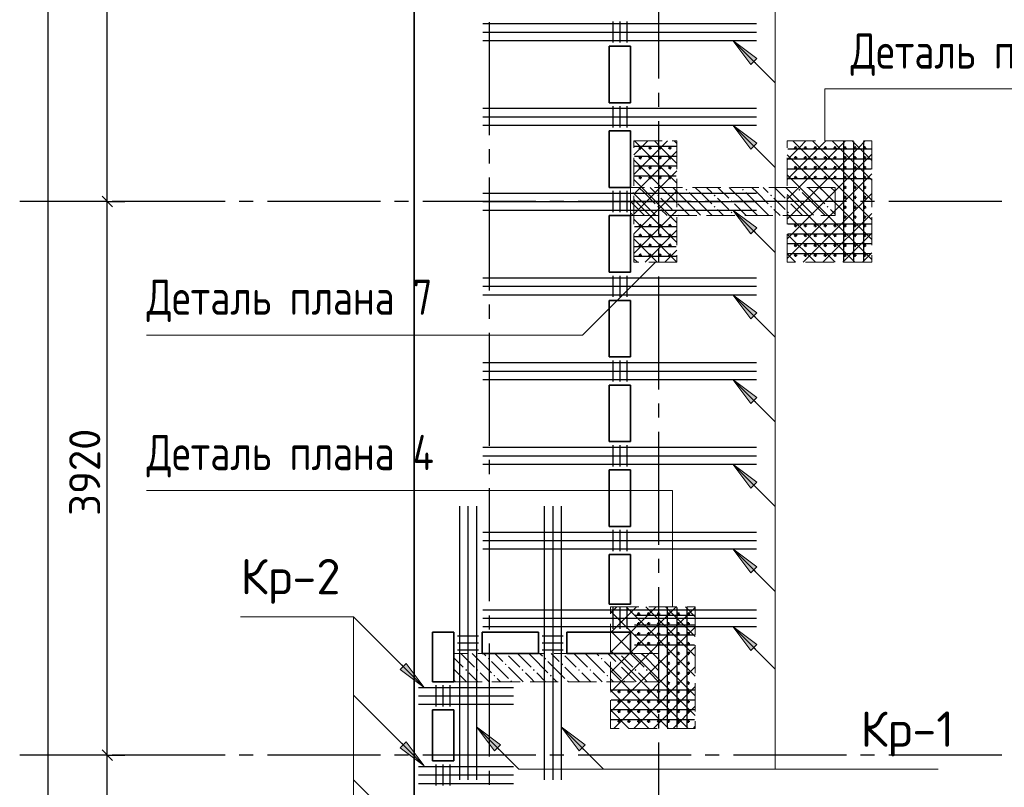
# Model space of a CAD drawing. Header units: millimetres. Extents: x 40580 to 1930067, y -240640 to 81020.
# Tile 207 of 256: x 676099 to 683071, y -198268 to -192833. Entities that reach past the tile are written whole.
import ezdxf

# ---------------------------------------------------------------- set-up
doc = ezdxf.new("R2010")
doc.units = ezdxf.units.MM
for name, pattern in [('______2', [270, 200, -70]), ('______5', [1100, 800, -100, 100, -100]), ('CENTER', [2, 1.25, -0.25, 0.25, -0.25])]:
    doc.linetypes.add(name, pattern=pattern)
for name, color, linetype, lineweight in [('S1 Стержни арматуры фон', 7, 'Continuous', 25), ('Standard', 7, 'Continuous', 25), ('Вспомогательная арматура', 52, 'Continuous', 25), ('ЖБ Перекрытие верхний уровень', 7, 'Continuous', 35), ('ОСИ', 7, 'CENTER', 15), ('Позиционная метка номер позиции', 7, 'Continuous', 13), ('Поперечное армирование AW фон', 7, 'Continuous', 25), ('Примечания', 7, 'Continuous', 13)]:
    doc.layers.add(name, color=color, linetype=linetype, lineweight=lineweight)
doc.layers.add('ЖБ Пилон', color=7, linetype='______2', lineweight=13, true_color=0xa0a0a0)
doc.styles.add('GOST 2.304', font='isocpeur.ttf', dxfattribs={"width": 0.8})
doc.styles.add('ISOCPEUR', font='isocpeur.ttf')

msp = doc.modelspace()

# ---------------------------------------------------------------- hatches: boundary and pattern name
at = {"layer": 'ЖБ Пилон', "linetype": 'Continuous', "lineweight": -3, "transparency": 33554687}
for points in [[(680813.7, -194037.3), (680820.2, -194030.8), (680826.7, -194037.3), (680820.2, -194043.8)], [(681213.7, -194037.3), (681220.2, -194030.8), (681226.7, -194037.3), (681220.2, -194043.8)], [(681613.7, -194037.3), (681620.2, -194030.8), (681626.7, -194037.3), (681620.2, -194043.8)], [(680423.3, -194033.8), (680426.7, -194037.3), (680423.3, -194040.7)], [(680613.7, -194077.3), (680620.2, -194070.8), (680626.7, -194077.3), (680620.2, -194083.8)], [(681013.7, -194077.3), (681020.2, -194070.8), (681026.7, -194077.3), (681020.2, -194083.8)], [(681413.7, -194077.3), (681420.2, -194070.8), (681426.7, -194077.3), (681420.2, -194083.8)], [(681813.7, -194077.3), (681820.2, -194070.8), (681826.7, -194077.3), (681820.2, -194083.8)], [(680613.7, -194157.3), (680620.2, -194150.8), (680626.7, -194157.3), (680620.2, -194163.8)], [(680733.7, -194117.3), (680740.2, -194110.8), (680746.7, -194117.3), (680740.2, -194123.8)], [(681013.7, -194157.3), (681020.2, -194150.8), (681026.7, -194157.3), (681020.2, -194163.8)], [(681133.7, -194117.3), (681140.2, -194110.8), (681146.7, -194117.3), (681140.2, -194123.8)], [(681413.7, -194157.3), (681420.2, -194150.8), (681426.7, -194157.3), (681420.2, -194163.8)], [(681533.7, -194117.3), (681540.2, -194110.8), (681546.7, -194117.3), (681540.2, -194123.8)], [(681813.7, -194157.3), (681820.2, -194150.8), (681826.7, -194157.3), (681820.2, -194163.8)], [(680733.7, -194197.3), (680740.2, -194190.8), (680746.7, -194197.3), (680740.2, -194203.8)], [(681133.7, -194197.3), (681140.2, -194190.8), (681146.7, -194197.3), (681140.2, -194203.8)], [(681533.7, -194197.3), (681540.2, -194190.8), (681546.7, -194197.3), (681540.2, -194203.8)], [(679413.7, -197357.3), (679420.2, -197350.8), (679426.7, -197357.3), (679420.2, -197363.8)], [(679543.6, -197320.4), (679540.2, -197323.8), (679536.9, -197320.4)], [(679813.7, -197357.3), (679820.2, -197350.8), (679826.7, -197357.3), (679820.2, -197363.8)], [(679943.6, -197320.4), (679940.2, -197323.8), (679936.9, -197320.4)], [(680213.7, -197357.3), (680220.2, -197350.8), (680226.7, -197357.3), (680220.2, -197363.8)], [(680343.6, -197320.4), (680340.2, -197323.8), (680336.9, -197320.4)], [(680613.7, -197357.3), (680620.2, -197350.8), (680623.3, -197353.8), (680623.3, -197360.7), (680620.2, -197363.8)], [(679253.7, -197437.3), (679260.2, -197430.8), (679266.7, -197437.3), (679260.2, -197443.8)], [(679333.7, -197437.3), (679340.2, -197430.8), (679346.7, -197437.3), (679340.2, -197443.8)], [(679533.7, -197397.3), (679540.2, -197390.8), (679546.7, -197397.3), (679540.2, -197403.8)], [(679653.7, -197437.3), (679660.2, -197430.8), (679666.7, -197437.3), (679660.2, -197443.8)], [(679733.7, -197437.3), (679740.2, -197430.8), (679746.7, -197437.3), (679740.2, -197443.8)], [(679933.7, -197397.3), (679940.2, -197390.8), (679946.7, -197397.3), (679940.2, -197403.8)], [(680053.7, -197437.3), (680060.2, -197430.8), (680066.7, -197437.3), (680060.2, -197443.8)], [(680133.7, -197437.3), (680140.2, -197430.8), (680146.7, -197437.3), (680140.2, -197443.8)], [(680333.7, -197397.3), (680340.2, -197390.8), (680346.7, -197397.3), (680340.2, -197403.8)], [(680453.7, -197437.3), (680460.2, -197430.8), (680466.7, -197437.3), (680460.2, -197443.8)], [(680533.7, -197437.3), (680540.2, -197430.8), (680546.7, -197437.3), (680540.2, -197443.8)], [(679173.7, -197517.3), (679180.2, -197510.8), (679186.7, -197517.3), (679183.6, -197520.4), (679176.9, -197520.4)], [(679453.7, -197477.3), (679460.2, -197470.8), (679466.7, -197477.3), (679460.2, -197483.8)], [(679573.7, -197517.3), (679580.2, -197510.8), (679586.7, -197517.3), (679583.6, -197520.4), (679576.9, -197520.4)], [(679853.7, -197477.3), (679860.2, -197470.8), (679866.7, -197477.3), (679860.2, -197483.8)], [(679973.7, -197517.3), (679980.2, -197510.8), (679986.7, -197517.3), (679983.6, -197520.4), (679976.9, -197520.4)], [(680253.7, -197477.3), (680260.2, -197470.8), (680266.7, -197477.3), (680260.2, -197483.8)], [(680373.7, -197517.3), (680380.2, -197510.8), (680386.7, -197517.3), (680383.6, -197520.4), (680376.9, -197520.4)]]:
    msp.add_hatch(color=7, dxfattribs=at).paths.add_polyline_path(points, flags=16)
at = {"layer": 'Позиционная метка номер позиции', "linetype": 'Continuous', "lineweight": 13, "transparency": 33554687}
for points in [[(681277.1, -193150.1), (681149.8, -192980.4), (681319.5, -193107.7)], [(681277.1, -193750.1), (681149.8, -193580.4), (681319.5, -193707.7)], [(681277.1, -194350.1), (681149.8, -194180.4), (681319.5, -194307.7)], [(681277.1, -194950.1), (681149.8, -194780.4), (681319.5, -194907.7)], [(681277.1, -195550.1), (681149.8, -195380.4), (681319.5, -195507.7)], [(681277.1, -196150.1), (681149.8, -195980.4), (681319.5, -196107.7)], [(681277.1, -196750.1), (681149.8, -196580.4), (681319.5, -196707.7)], [(681277.1, -197300.1), (681149.8, -197130.4), (681319.5, -197257.7)], [(681277.1, -197300.1), (681149.8, -197130.4), (681319.5, -197257.7)], [(678836.2, -197390.7), (678963.5, -197560.4), (678793.8, -197433.1)], [(679460.5, -198009.9), (679333.3, -197840.2), (679503, -197967.5)], [(679460.5, -198009.9), (679333.3, -197840.2), (679503, -197967.5)], [(680060.5, -198009.9), (679933.3, -197840.2), (680103, -197967.5)], [(678836.2, -197945.7), (678963.5, -198115.4), (678793.8, -197988.1)]]:
    msp.add_hatch(color=7, dxfattribs=at).paths.add_polyline_path(points, flags=16)

# ---------------------------------------------------------------- linework, layer by layer
at = {"color": 7, "linetype": 'Continuous', "lineweight": 50, "transparency": 33554687}
for centre in [(680493.3, -193740.4), (680563.3, -193740.4), (680633.3, -193740.4), (680703.3, -193740.4), (681593.3, -193740.4), (681663.3, -193740.4), (681733.3, -193740.4), (681803.3, -193740.4), (681873.3, -193740.4), (681943.3, -193740.4), (682013.3, -193740.4), (682083.3, -193740.4), (680493.3, -193810.4), (680563.3, -193810.4), (680633.3, -193810.4), (680703.3, -193810.4), (681593.3, -193810.4), (681663.3, -193810.4), (681733.3, -193810.4), (681803.3, -193810.4), (681873.3, -193810.4), (681943.3, -193810.4), (682013.3, -193810.4), (682083.3, -193810.4), (680493.3, -193880.4), (680563.3, -193880.4), (680633.3, -193880.4), (680703.3, -193880.4), (681593.3, -193880.4), (681663.3, -193880.4), (681733.3, -193880.4), (681803.3, -193880.4), (681873.3, -193880.4), (681943.3, -193880.4), (682013.3, -193880.4), (682083.3, -193880.4), (680493.3, -193950.4), (680563.3, -193950.4), (680633.3, -193950.4), (680703.3, -193950.4), (681593.3, -193950.4), (681663.3, -193950.4), (681733.3, -193950.4), (681803.3, -193950.4), (681873.3, -193950.4), (681943.3, -193950.4), (682013.3, -193950.4), (682083.3, -193950.4), (681943.3, -194020.4), (682013.3, -194020.4), (682083.3, -194020.4), (681943.3, -194090.4), (682013.3, -194090.4), (682083.3, -194090.4), (681943.3, -194160.4), (682013.3, -194160.4), (682083.3, -194160.4), (681943.3, -194230.4), (682013.3, -194230.4), (682083.3, -194230.4), (680493.3, -194290.4), (680563.3, -194290.4), (680633.3, -194290.4), (680703.3, -194290.4), (681593.3, -194290.4), (681663.3, -194290.4), (681733.3, -194290.4), (681803.3, -194290.4), (681873.3, -194290.4), (681943.3, -194290.4), (682013.3, -194290.4), (682083.3, -194290.4), (680493.3, -194360.4), (680563.3, -194360.4), (680633.3, -194360.4), (680703.3, -194360.4), (681593.3, -194360.4), (681663.3, -194360.4), (681733.3, -194360.4), (681803.3, -194360.4), (681873.3, -194360.4), (681943.3, -194360.4), (682013.3, -194360.4), (682083.3, -194360.4), (680493.3, -194430.4), (680563.3, -194430.4), (680633.3, -194430.4), (680703.3, -194430.4), (681593.3, -194430.4), (681663.3, -194430.4), (681733.3, -194430.4), (681803.3, -194430.4), (681873.3, -194430.4), (681943.3, -194430.4), (682013.3, -194430.4), (682083.3, -194430.4), (680493.3, -194500.4), (680563.3, -194500.4), (680633.3, -194500.4), (680703.3, -194500.4), (681593.3, -194500.4), (681663.3, -194500.4), (681733.3, -194500.4), (681803.3, -194500.4), (681873.3, -194500.4), (681943.3, -194500.4), (682013.3, -194500.4), (682083.3, -194500.4), (680483.3, -197040.4), (680553.3, -197040.4), (680623.3, -197040.4), (680693.3, -197040.4), (680763.3, -197040.4), (680833.3, -197040.4), (680483.3, -197110.4), (680553.3, -197110.4), (680623.3, -197110.4), (680693.3, -197110.4), (680763.3, -197110.4), (680833.3, -197110.4), (680483.3, -197180.4), (680553.3, -197180.4), (680623.3, -197180.4), (680693.3, -197180.4), (680763.3, -197180.4), (680833.3, -197180.4), (680483.3, -197250.4), (680553.3, -197250.4), (680623.3, -197250.4), (680693.3, -197250.4), (680763.3, -197250.4), (680833.3, -197250.4), (680693.3, -197320.4), (680763.3, -197320.4), (680833.3, -197320.4), (680693.3, -197390.4), (680763.3, -197390.4), (680833.3, -197390.4), (680693.3, -197460.4), (680763.3, -197460.4), (680833.3, -197460.4), (680343.3, -197590.4), (680413.3, -197590.4), (680483.3, -197590.4), (680553.3, -197590.4), (680623.3, -197590.4), (680693.3, -197530.4), (680693.3, -197590.4), (680763.3, -197530.4), (680763.3, -197590.4), (680833.3, -197530.4), (680833.3, -197590.4), (680343.3, -197660.4), (680413.3, -197660.4), (680483.3, -197660.4), (680553.3, -197660.4), (680623.3, -197660.4), (680693.3, -197660.4), (680763.3, -197660.4), (680833.3, -197660.4), (680343.3, -197730.4), (680413.3, -197730.4), (680483.3, -197730.4), (680553.3, -197730.4), (680623.3, -197730.4), (680693.3, -197730.4), (680763.3, -197730.4), (680833.3, -197730.4), (680343.3, -197800.4), (680413.3, -197800.4), (680483.3, -197800.4), (680553.3, -197800.4), (680623.3, -197800.4), (680693.3, -197800.4), (680763.3, -197800.4), (680833.3, -197800.4)]:
    msp.add_circle(centre, 5, dxfattribs=at)
at = {"layer": 'S1 Стержни арматуры фон', "color": 7, "linetype": 'Continuous', "lineweight": -3, "transparency": 33554687}
for p, q in [((679379.3, -192860.4), (681317.3, -192860.4)), ((679379.3, -192860.4), (681317.3, -192860.4)), ((679379.3, -192920.4), (681317.3, -192920.4)), ((679379.3, -192920.4), (681317.3, -192920.4)), ((679379.3, -192980.4), (681317.3, -192980.4)), ((679379.3, -192980.4), (681317.3, -192980.4)), ((679379.3, -193460.4), (681317.3, -193460.4)), ((679379.3, -193460.4), (681317.3, -193460.4)), ((679379.3, -193520.4), (681317.3, -193520.4)), ((679379.3, -193520.4), (681317.3, -193520.4)), ((679379.3, -193580.4), (681317.3, -193580.4)), ((679379.3, -193580.4), (681317.3, -193580.4)), ((679379.3, -194060.4), (681317.3, -194060.4)), ((679379.3, -194060.4), (681317.3, -194060.4)), ((679379.3, -194120.4), (681317.3, -194120.4)), ((679379.3, -194120.4), (681317.3, -194120.4)), ((679379.3, -194180.4), (681317.3, -194180.4)), ((679379.3, -194180.4), (681317.3, -194180.4)), ((679379.3, -194660.4), (681317.3, -194660.4)), ((679379.3, -194660.4), (681317.3, -194660.4)), ((679379.3, -194720.4), (681317.3, -194720.4)), ((679379.3, -194720.4), (681317.3, -194720.4)), ((679379.3, -194780.4), (681317.3, -194780.4)), ((679379.3, -194780.4), (681317.3, -194780.4)), ((679379.3, -195260.4), (681317.3, -195260.4)), ((679379.3, -195260.4), (681317.3, -195260.4)), ((679379.3, -195320.4), (681317.3, -195320.4)), ((679379.3, -195320.4), (681317.3, -195320.4)), ((679379.3, -195380.4), (681317.3, -195380.4)), ((679379.3, -195380.4), (681317.3, -195380.4)), ((679379.3, -195860.4), (681317.3, -195860.4)), ((679379.3, -195860.4), (681317.3, -195860.4)), ((679379.3, -195920.4), (681317.3, -195920.4)), ((679379.3, -195920.4), (681317.3, -195920.4)), ((679379.3, -195980.4), (681317.3, -195980.4)), ((679379.3, -195980.4), (681317.3, -195980.4)), ((679213.3, -196276.4), (679213.3, -198214.4)), ((679213.3, -196276.4), (679213.3, -198214.4)), ((679273.3, -196276.4), (679273.3, -198214.4)), ((679273.3, -196276.4), (679273.3, -198214.4)), ((679333.3, -196276.4), (679333.3, -198214.4)), ((679333.3, -196276.4), (679333.3, -198214.4)), ((679813.3, -196276.4), (679813.3, -198214.4)), ((679813.3, -196276.4), (679813.3, -198214.4)), ((679873.3, -196276.4), (679873.3, -198214.4)), ((679873.3, -196276.4), (679873.3, -198214.4)), ((679933.3, -196276.4), (679933.3, -198214.4)), ((679933.3, -196276.4), (679933.3, -198214.4)), ((679379.3, -196460.4), (681317.3, -196460.4)), ((679379.3, -196460.4), (681317.3, -196460.4)), ((679379.3, -196520.4), (681317.3, -196520.4)), ((679379.3, -196520.4), (681317.3, -196520.4)), ((679379.3, -196580.4), (681317.3, -196580.4)), ((679379.3, -196580.4), (681317.3, -196580.4)), ((679379.3, -197010.4), (681317.3, -197010.4)), ((679379.3, -197010.4), (681317.3, -197010.4)), ((679379.3, -197070.4), (681317.3, -197070.4)), ((679379.3, -197070.4), (681317.3, -197070.4)), ((679379.3, -197130.4), (681317.3, -197130.4)), ((679379.3, -197130.4), (681317.3, -197130.4)), ((678923.3, -197560.4), (679595.3, -197560.4)), ((678923.3, -197620.4), (679595.3, -197620.4)), ((678923.3, -197680.4), (679595.3, -197680.4)), ((678923.3, -198120.4), (679595.3, -198120.4)), ((678923.3, -198180.4), (679595.3, -198180.4)), ((678923.3, -198240.4), (679595.3, -198240.4))]:
    msp.add_line(p, q, dxfattribs=at)
at = {"layer": 'Standard', "color": 7, "linetype": 'Continuous', "lineweight": -3, "transparency": 33554687}
for p, q in [((676719.8, -194120.4), (676719.8, -190200.4)), ((676719.8, -198040.4), (676719.8, -194120.4)), ((676719.8, -201340.4), (676719.8, -198040.4))]:
    msp.add_line(p, q, dxfattribs=at)
at = {"layer": 'Standard', "color": 7, "linetype": 'Continuous', "lineweight": 25, "transparency": 33554687}
for p, q in [((676757.3, -194157.9), (676682.3, -194082.9)), ((676757.3, -198077.9), (676682.3, -198002.9))]:
    msp.add_line(p, q, dxfattribs=at)
at = {"layer": 'Standard', "color": 251, "linetype": 'Continuous', "lineweight": -3, "true_color": 0x656565, "transparency": 33554687}
for p, q in [((676719.8, -194120.4), (676594.8, -194120.4)), ((676719.8, -194120.4), (676844.8, -194120.4)), ((676719.8, -198040.4), (676594.8, -198040.4)), ((676719.8, -198040.4), (676844.8, -198040.4))]:
    msp.add_line(p, q, dxfattribs=at)
at = {"layer": 'Standard', "color": 7, "linetype": 'Continuous', "lineweight": -3, "transparency": 33554687}
msp.add_lwpolyline([(676300.8, -229740.4), (676300.8, -206922.2), (676300.8, -206922.2), (676300.8, -183250.4)], dxfattribs=at)
at = {"layer": 'Standard', "color": 251, "linetype": 'Continuous', "lineweight": -3, "true_color": 0x656565, "transparency": 33554687}
for points in [[(676719.8, -194120.4), (676702.8, -194120.4), (676702.8, -194120.4), (676702.8, -194120.4), (676702.8, -194120.4), (676702.8, -194120.4), (676702.8, -194120.4), (676199.3, -194120.4)], [(676719.8, -198040.4), (676702.8, -198040.4), (676702.8, -198040.4), (676702.8, -198040.4), (676702.8, -198040.4), (676702.8, -198040.4), (676702.8, -198040.4), (676702.8, -198040.4), (676702.8, -198040.4), (676199.3, -198040.4)]]:
    msp.add_lwpolyline(points, dxfattribs=at)
at = {"layer": 'Вспомогательная арматура', "color": 7, "linetype": 'Continuous', "lineweight": 25, "transparency": 33554687}
for p, q in [((680748.3, -193730.4), (680453.3, -193730.4)), ((682128.3, -193750.4), (681538.3, -193750.4)), ((681933.3, -193695.4), (681933.3, -194545.4)), ((682003.3, -193695.4), (682003.3, -194545.4)), ((682073.3, -193695.4), (682073.3, -194545.4)), ((680748.3, -193800.4), (680453.3, -193800.4)), ((682128.3, -193820.4), (681538.3, -193820.4)), ((680748.3, -193870.4), (680453.3, -193870.4)), ((682128.3, -193890.4), (681538.3, -193890.4)), ((680748.3, -193940.4), (680453.3, -193940.4)), ((682128.3, -193960.4), (681538.3, -193960.4)), ((680748.3, -194300.4), (680453.3, -194300.4)), ((682128.3, -194280.4), (681538.3, -194280.4)), ((680748.3, -194370.4), (680453.3, -194370.4)), ((682128.3, -194350.4), (681538.3, -194350.4)), ((680748.3, -194440.4), (680453.3, -194440.4)), ((682128.3, -194420.4), (681538.3, -194420.4)), ((680748.3, -194510.4), (680453.3, -194510.4)), ((682128.3, -194490.4), (681538.3, -194490.4)), ((680683.3, -196995.4), (680683.3, -197845.4)), ((680753.3, -196995.4), (680753.3, -197845.4)), ((680823.3, -196995.4), (680823.3, -197845.4)), ((680878.3, -197050.4), (680453.3, -197050.4)), ((680878.3, -197120.4), (680453.3, -197120.4)), ((680878.3, -197190.4), (680453.3, -197190.4)), ((680878.3, -197260.4), (680453.3, -197260.4)), ((680878.3, -197580.4), (680288.3, -197580.4)), ((680878.3, -197650.4), (680288.3, -197650.4)), ((680878.3, -197720.4), (680288.3, -197720.4)), ((680878.3, -197790.4), (680288.3, -197790.4))]:
    msp.add_line(p, q, dxfattribs=at)
at = {"layer": 'ЖБ Перекрытие верхний уровень', "transparency": 33554687}
for p, q in [((678893.3, -183150.4), (678893.3, -207300.4)), ((680273.3, -193420.4), (680273.3, -193020.4)), ((680273.3, -193020.4), (680423.3, -193020.4)), ((680423.3, -193020.4), (680423.3, -193420.4)), ((680423.3, -193420.4), (680273.3, -193420.4)), ((680273.3, -194020.4), (680273.3, -193620.4)), ((680273.3, -193620.4), (680423.3, -193620.4)), ((680423.3, -193620.4), (680423.3, -194020.4)), ((680423.3, -194020.4), (680273.3, -194020.4)), ((680273.3, -194620.4), (680273.3, -194220.4)), ((680273.3, -194220.4), (680423.3, -194220.4)), ((680423.3, -194220.4), (680423.3, -194620.4)), ((680423.3, -194620.4), (680273.3, -194620.4)), ((680273.3, -195220.4), (680273.3, -194820.4)), ((680273.3, -194820.4), (680423.3, -194820.4)), ((680423.3, -194820.4), (680423.3, -195220.4)), ((680423.3, -195220.4), (680273.3, -195220.4)), ((680273.3, -195820.4), (680273.3, -195420.4)), ((680273.3, -195420.4), (680423.3, -195420.4)), ((680423.3, -195420.4), (680423.3, -195820.4)), ((680423.3, -195820.4), (680273.3, -195820.4)), ((680273.3, -196420.4), (680273.3, -196020.4)), ((680273.3, -196020.4), (680423.3, -196020.4)), ((680423.3, -196020.4), (680423.3, -196420.4)), ((680423.3, -196420.4), (680273.3, -196420.4)), ((680273.3, -196970.4), (680273.3, -196620.4)), ((680273.3, -196620.4), (680423.3, -196620.4)), ((680423.3, -196620.4), (680423.3, -196970.4)), ((680423.3, -196970.4), (680273.3, -196970.4)), ((679023.3, -197520.4), (679023.3, -197170.4)), ((679023.3, -197170.4), (679173.3, -197170.4)), ((679173.3, -197170.4), (679173.3, -197520.4)), ((679373.3, -197320.4), (679373.3, -197170.4)), ((679373.3, -197170.4), (679773.3, -197170.4)), ((679773.3, -197170.4), (679773.3, -197320.4)), ((679973.3, -197320.4), (679973.3, -197170.4)), ((679973.3, -197170.4), (680423.3, -197170.4)), ((680423.3, -197170.4), (680423.3, -197320.4)), ((679773.3, -197320.4), (679373.3, -197320.4)), ((680423.3, -197320.4), (679973.3, -197320.4)), ((679173.3, -197520.4), (679023.3, -197520.4)), ((679023.3, -198080.4), (679023.3, -197720.4)), ((679023.3, -197720.4), (679173.3, -197720.4)), ((679173.3, -197720.4), (679173.3, -198080.4)), ((679173.3, -198080.4), (679023.3, -198080.4))]:
    msp.add_line(p, q, dxfattribs=at)
at = {"layer": 'ЖБ Пилон', "color": 253, "linetype": '______2', "lineweight": 13, "true_color": 0xa0a0a0, "transparency": 33554687}
for p, q in [((681873.3, -194020.4), (680423.3, -194020.4)), ((680423.3, -194020.4), (680423.3, -194220.4)), ((681873.3, -194220.4), (681873.3, -194020.4)), ((680423.3, -194220.4), (681873.3, -194220.4)), ((680623.3, -197320.4), (679173.3, -197320.4)), ((679173.3, -197320.4), (679173.3, -197520.4)), ((680623.3, -197520.4), (680623.3, -197320.4)), ((679173.3, -197520.4), (680623.3, -197520.4))]:
    msp.add_line(p, q, dxfattribs=at)
at = {"layer": 'ЖБ Пилон', "color": 9, "linetype": 'Continuous', "lineweight": -3, "true_color": 0xc7c7c7, "transparency": 33554687}
for p, q in [((680520.2, -194057.3), (680483.4, -194020.4)), ((680563.4, -194020.4), (680600.2, -194057.3)), ((680643.4, -194020.4), (680720.2, -194097.3)), ((680840.2, -194137.3), (680723.4, -194020.4)), ((680920.2, -194057.3), (680883.4, -194020.4)), ((680963.4, -194020.4), (681000.2, -194057.3)), ((681043.4, -194020.4), (681120.2, -194097.3)), ((681240.2, -194137.3), (681123.4, -194020.4)), ((681320.2, -194057.3), (681283.4, -194020.4)), ((681363.4, -194020.4), (681400.2, -194057.3)), ((681443.4, -194020.4), (681520.2, -194097.3)), ((681640.2, -194137.3), (681523.4, -194020.4)), ((681720.2, -194057.3), (681683.4, -194020.4)), ((681763.4, -194020.4), (681800.2, -194057.3)), ((681843.4, -194020.4), (681873.3, -194050.3)), ((680440.2, -194057.3), (680520.2, -194137.3)), ((680520.2, -194057.3), (680600.2, -194137.3)), ((680680.2, -194137.3), (680640.2, -194097.3)), ((680840.2, -194057.3), (680920.2, -194137.3)), ((680920.2, -194057.3), (681000.2, -194137.3)), ((681080.2, -194137.3), (681040.2, -194097.3)), ((681240.2, -194057.3), (681320.2, -194137.3)), ((681320.2, -194057.3), (681400.2, -194137.3)), ((681480.2, -194137.3), (681440.2, -194097.3)), ((681640.2, -194057.3), (681720.2, -194137.3)), ((681720.2, -194057.3), (681800.2, -194137.3)), ((681873.3, -194130.3), (681840.2, -194097.3)), ((680440.2, -194137.3), (680423.3, -194120.3)), ((680440.2, -194137.3), (680520.2, -194217.3)), ((680520.2, -194137.3), (680603.4, -194220.4)), ((680720.2, -194177.3), (680680.2, -194137.3)), ((680760.2, -194137.3), (680840.2, -194217.3)), ((680840.2, -194137.3), (680920.2, -194217.3)), ((680920.2, -194137.3), (681003.4, -194220.4)), ((681120.2, -194177.3), (681080.2, -194137.3)), ((681160.2, -194137.3), (681240.2, -194217.3)), ((681240.2, -194137.3), (681320.2, -194217.3)), ((681320.2, -194137.3), (681403.4, -194220.4)), ((681520.2, -194177.3), (681480.2, -194137.3)), ((681560.2, -194137.3), (681640.2, -194217.3)), ((681640.2, -194137.3), (681720.2, -194217.3)), ((681720.2, -194137.3), (681803.4, -194220.4)), ((680423.3, -194200.3), (680440.2, -194217.3)), ((680640.2, -194177.3), (680683.4, -194220.4)), ((680760.2, -194217.3), (680763.4, -194220.4)), ((681040.2, -194177.3), (681083.4, -194220.4)), ((681160.2, -194217.3), (681163.4, -194220.4)), ((681440.2, -194177.3), (681483.4, -194220.4)), ((681560.2, -194217.3), (681563.4, -194220.4)), ((681840.2, -194177.3), (681873.3, -194210.3)), ((679173.3, -197350.4), (679240.2, -197417.3)), ((679240.2, -197337.3), (679223.4, -197320.4)), ((679240.2, -197337.3), (679320.2, -197417.3)), ((679303.4, -197320.4), (679320.2, -197337.3)), ((679320.2, -197337.3), (679440.2, -197457.3)), ((679383.4, -197320.4), (679400.2, -197337.3)), ((679440.2, -197377.3), (679560.2, -197497.3)), ((679480.2, -197337.3), (679463.4, -197320.4)), ((679520.2, -197377.3), (679480.2, -197337.3)), ((679560.2, -197337.3), (679640.2, -197417.3)), ((679640.2, -197337.3), (679623.4, -197320.4)), ((679640.2, -197337.3), (679720.2, -197417.3)), ((679703.4, -197320.4), (679720.2, -197337.3)), ((679720.2, -197337.3), (679840.2, -197457.3)), ((679783.4, -197320.4), (679800.2, -197337.3)), ((679840.2, -197377.3), (679960.2, -197497.3)), ((679880.2, -197337.3), (679863.4, -197320.4)), ((679920.2, -197377.3), (679880.2, -197337.3)), ((679960.2, -197337.3), (680040.2, -197417.3)), ((680040.2, -197337.3), (680023.4, -197320.4)), ((680040.2, -197337.3), (680120.2, -197417.3)), ((680103.4, -197320.4), (680120.2, -197337.3)), ((680120.2, -197337.3), (680240.2, -197457.3)), ((680183.4, -197320.4), (680200.2, -197337.3)), ((680240.2, -197377.3), (680360.2, -197497.3)), ((680280.2, -197337.3), (680263.4, -197320.4)), ((680320.2, -197377.3), (680280.2, -197337.3)), ((680360.2, -197337.3), (680440.2, -197417.3)), ((680440.2, -197337.3), (680423.4, -197320.4)), ((680440.2, -197337.3), (680520.2, -197417.3)), ((680503.4, -197320.4), (680520.2, -197337.3)), ((680520.2, -197337.3), (680623.3, -197440.3)), ((680583.4, -197320.4), (680600.2, -197337.3)), ((679173.3, -197430.3), (679263.4, -197520.4)), ((679560.2, -197417.3), (679663.4, -197520.4)), ((679960.2, -197417.3), (680063.4, -197520.4)), ((680360.2, -197417.3), (680463.4, -197520.4)), ((679320.2, -197497.3), (679280.2, -197457.3)), ((679343.4, -197520.4), (679320.2, -197497.3)), ((679360.2, -197457.3), (679423.4, -197520.4)), ((679480.2, -197497.3), (679503.4, -197520.4)), ((679720.2, -197497.3), (679680.2, -197457.3)), ((679743.4, -197520.4), (679720.2, -197497.3)), ((679760.2, -197457.3), (679823.4, -197520.4)), ((679880.2, -197497.3), (679903.4, -197520.4)), ((680120.2, -197497.3), (680080.2, -197457.3)), ((680143.4, -197520.4), (680120.2, -197497.3)), ((680160.2, -197457.3), (680223.4, -197520.4)), ((680280.2, -197497.3), (680303.4, -197520.4)), ((680520.2, -197497.3), (680480.2, -197457.3)), ((680543.4, -197520.4), (680520.2, -197497.3)), ((680560.2, -197457.3), (680623.3, -197520.3))]:
    msp.add_line(p, q, dxfattribs=at)
at = {"layer": 'ОСИ', "color": 8, "linetype": '______5', "lineweight": -3, "transparency": 33554687}
for p, q in [((680623.3, -182550.4), (680623.3, -233270.4)), ((679423.3, -182950.4), (679423.3, -233270.4)), ((694053.3, -194120.4), (676099.3, -194120.4)), ((694053.3, -198040.4), (676099.3, -198040.4))]:
    msp.add_line(p, q, dxfattribs=at)
at = {"layer": 'Позиционная метка номер позиции', "color": 7, "linetype": 'Continuous', "lineweight": 13, "transparency": 33554687}
for p, q in [((681149.8, -192980.4), (681449.8, -193280.4)), ((681149.8, -192980.4), (681149.8, -192980.4)), ((681149.8, -192980.4), (681149.8, -192980.4)), ((681149.8, -192980.4), (681149.8, -192980.4)), ((681149.8, -192980.4), (681319.5, -193107.7)), ((681277.1, -193150.1), (681149.8, -192980.4)), ((681319.5, -193107.7), (681277.1, -193150.1)), ((681298.3, -193128.9), (681308.9, -193139.5)), ((681149.8, -193580.4), (681449.8, -193880.4)), ((681149.8, -193580.4), (681149.8, -193580.4)), ((681149.8, -193580.4), (681149.8, -193580.4)), ((681149.8, -193580.4), (681149.8, -193580.4)), ((681149.8, -193580.4), (681319.5, -193707.7)), ((681277.1, -193750.1), (681149.8, -193580.4)), ((681319.5, -193707.7), (681277.1, -193750.1)), ((681298.3, -193728.9), (681308.9, -193739.5)), ((681149.8, -194180.4), (681449.8, -194480.4)), ((681149.8, -194180.4), (681149.8, -194180.4)), ((681149.8, -194180.4), (681149.8, -194180.4)), ((681149.8, -194180.4), (681149.8, -194180.4)), ((681149.8, -194180.4), (681319.5, -194307.7)), ((681277.1, -194350.1), (681149.8, -194180.4)), ((681319.5, -194307.7), (681277.1, -194350.1)), ((681298.3, -194328.9), (681308.9, -194339.5)), ((681149.8, -194780.4), (681449.8, -195080.4)), ((681149.8, -194780.4), (681149.8, -194780.4)), ((681149.8, -194780.4), (681149.8, -194780.4)), ((681149.8, -194780.4), (681149.8, -194780.4)), ((681149.8, -194780.4), (681319.5, -194907.7)), ((681277.1, -194950.1), (681149.8, -194780.4)), ((681319.5, -194907.7), (681277.1, -194950.1)), ((681298.3, -194928.9), (681308.9, -194939.5)), ((681149.8, -195380.4), (681449.8, -195680.4)), ((681149.8, -195380.4), (681149.8, -195380.4)), ((681149.8, -195380.4), (681149.8, -195380.4)), ((681149.8, -195380.4), (681149.8, -195380.4)), ((681149.8, -195380.4), (681319.5, -195507.7)), ((681277.1, -195550.1), (681149.8, -195380.4)), ((681319.5, -195507.7), (681277.1, -195550.1)), ((681298.3, -195528.9), (681308.9, -195539.5)), ((681149.8, -195980.4), (681449.8, -196280.4)), ((681149.8, -195980.4), (681149.8, -195980.4)), ((681149.8, -195980.4), (681149.8, -195980.4)), ((681149.8, -195980.4), (681149.8, -195980.4)), ((681149.8, -195980.4), (681319.5, -196107.7)), ((681277.1, -196150.1), (681149.8, -195980.4)), ((681319.5, -196107.7), (681277.1, -196150.1)), ((681298.3, -196128.9), (681308.9, -196139.5)), ((681149.8, -196580.4), (681449.8, -196880.4)), ((681149.8, -196580.4), (681149.8, -196580.4)), ((681149.8, -196580.4), (681149.8, -196580.4)), ((681149.8, -196580.4), (681149.8, -196580.4)), ((681149.8, -196580.4), (681319.5, -196707.7)), ((681277.1, -196750.1), (681149.8, -196580.4)), ((681319.5, -196707.7), (681277.1, -196750.1)), ((681298.3, -196728.9), (681308.9, -196739.5)), ((681149.8, -197130.4), (681149.8, -197130.4)), ((681149.8, -197130.4), (681149.8, -197130.4)), ((681149.8, -197130.4), (681149.8, -197130.4)), ((681149.8, -197130.4), (681319.5, -197257.7)), ((681277.1, -197300.1), (681149.8, -197130.4)), ((681149.8, -197130.4), (681449.8, -197430.4)), ((681149.8, -197130.4), (681149.8, -197130.4)), ((681149.8, -197130.4), (681149.8, -197130.4)), ((681149.8, -197130.4), (681149.8, -197130.4)), ((681149.8, -197130.4), (681319.5, -197257.7)), ((681277.1, -197300.1), (681149.8, -197130.4)), ((681319.5, -197257.7), (681277.1, -197300.1)), ((681319.5, -197257.7), (681277.1, -197300.1)), ((681298.3, -197278.9), (681308.9, -197289.5)), ((681298.3, -197278.9), (681308.9, -197289.5)), ((678793.8, -197433.1), (678836.2, -197390.7)), ((678963.5, -197560.4), (678793.8, -197433.1)), ((678815, -197411.9), (678804.4, -197401.3)), ((678836.2, -197390.7), (678963.5, -197560.4)), ((678963.5, -197560.4), (678963.5, -197560.4)), ((678963.5, -197560.4), (678963.5, -197560.4)), ((678963.5, -197560.4), (678963.5, -197560.4)), ((678963.5, -198115.4), (678463.5, -197615.4)), ((679333.3, -197840.2), (679333.3, -197840.2)), ((679333.3, -197840.2), (679333.3, -197840.2)), ((679333.3, -197840.2), (679333.3, -197840.2)), ((679333.3, -197840.2), (679503, -197967.5)), ((679460.5, -198009.9), (679333.3, -197840.2)), ((679333.3, -197840.2), (679633.3, -198140.2)), ((679333.3, -197840.2), (679333.3, -197840.2)), ((679333.3, -197840.2), (679333.3, -197840.2)), ((679333.3, -197840.2), (679333.3, -197840.2)), ((679333.3, -197840.2), (679503, -197967.5)), ((679460.5, -198009.9), (679333.3, -197840.2)), ((679933.3, -197840.2), (680233.3, -198140.2)), ((679933.3, -197840.2), (679933.3, -197840.2)), ((679933.3, -197840.2), (679933.3, -197840.2)), ((679933.3, -197840.2), (679933.3, -197840.2)), ((679933.3, -197840.2), (680103, -197967.5)), ((680060.5, -198009.9), (679933.3, -197840.2)), ((678793.8, -197988.1), (678836.2, -197945.7)), ((678963.5, -198115.4), (678793.8, -197988.1)), ((678815, -197966.9), (678804.4, -197956.3)), ((678836.2, -197945.7), (678963.5, -198115.4)), ((679503, -197967.5), (679460.5, -198009.9)), ((679503, -197967.5), (679460.5, -198009.9)), ((679481.8, -197988.7), (679492.4, -197999.3)), ((679481.8, -197988.7), (679492.4, -197999.3)), ((680103, -197967.5), (680060.5, -198009.9)), ((680081.8, -197988.7), (680092.4, -197999.3)), ((678963.5, -198115.4), (678963.5, -198115.4)), ((678963.5, -198115.4), (678963.5, -198115.4)), ((678963.5, -198115.4), (678963.5, -198115.4)), ((678963.5, -198715.4), (678463.5, -198215.4))]:
    msp.add_line(p, q, dxfattribs=at)
for points in [[(679333.3, -190738.9), (679633.3, -190438.9), (681449.8, -190438.9), (681449.8, -198140.2), (682603.3, -198140.2)], [(681149.8, -191230.4), (681449.8, -191530.4), (681449.8, -198140.2), (682603.3, -198140.2)], [(678963.5, -197560.4), (678463.5, -197060.4), (677663.5, -197060.4)], [(678963.5, -201080.4), (678463.5, -200580.4), (678463.5, -197060.4), (677663.5, -197060.4)], [(681149.8, -197130.4), (681449.8, -197430.4), (681449.8, -198140.2), (682603.3, -198140.2)], [(679333.3, -197840.2), (679633.3, -198140.2), (682603.3, -198140.2)]]:
    msp.add_lwpolyline(points, dxfattribs=at)
at = {"layer": 'Поперечное армирование AW фон', "color": 7, "linetype": 'Continuous', "lineweight": -3, "transparency": 33554687}
for p, q in [((680298.3, -192845.4), (680298.3, -192995.4)), ((680348.3, -192845.4), (680348.3, -192995.4)), ((680398.3, -192845.4), (680398.3, -192995.4)), ((680298.3, -193445.4), (680298.3, -193595.4)), ((680348.3, -193445.4), (680348.3, -193595.4)), ((680398.3, -193445.4), (680398.3, -193595.4)), ((680298.3, -194045.4), (680298.3, -194195.4)), ((680348.3, -194045.4), (680348.3, -194195.4)), ((680398.3, -194045.4), (680398.3, -194195.4)), ((680298.3, -194645.4), (680298.3, -194795.4)), ((680348.3, -194645.4), (680348.3, -194795.4)), ((680398.3, -194645.4), (680398.3, -194795.4)), ((680298.3, -195245.4), (680298.3, -195395.4)), ((680348.3, -195245.4), (680348.3, -195395.4)), ((680398.3, -195245.4), (680398.3, -195395.4)), ((680298.3, -195845.4), (680298.3, -195995.4)), ((680348.3, -195845.4), (680348.3, -195995.4)), ((680398.3, -195845.4), (680398.3, -195995.4)), ((680298.3, -196445.4), (680298.3, -196595.4)), ((680348.3, -196445.4), (680348.3, -196595.4)), ((680398.3, -196445.4), (680398.3, -196595.4)), ((680298.3, -196995.4), (680298.3, -197145.4)), ((680348.3, -196995.4), (680348.3, -197145.4)), ((680398.3, -196995.4), (680398.3, -197145.4)), ((679198.3, -197195.4), (679348.3, -197195.4)), ((679798.3, -197195.4), (679948.3, -197195.4)), ((679198.3, -197245.4), (679348.3, -197245.4)), ((679198.3, -197295.4), (679348.3, -197295.4)), ((679798.3, -197245.4), (679948.3, -197245.4)), ((679798.3, -197295.4), (679948.3, -197295.4)), ((679048.3, -197695.4), (679048.3, -197545.4)), ((679098.3, -197695.4), (679098.3, -197545.4)), ((679148.3, -197695.4), (679148.3, -197545.4)), ((679048.3, -198255.4), (679048.3, -198105.4)), ((679098.3, -198255.4), (679098.3, -198105.4)), ((679148.3, -198255.4), (679148.3, -198105.4))]:
    msp.add_line(p, q, dxfattribs=at)
at = {"layer": 'Примечания', "color": 7, "linetype": '______2', "lineweight": 13, "transparency": 33554687}
for p, q in [((680448.3, -194550.4), (680448.3, -193690.4)), ((680448.3, -193690.4), (680753.3, -193690.4)), ((680753.3, -193690.4), (680753.3, -194550.4)), ((681533.3, -194550.4), (681533.3, -193690.4)), ((681533.3, -193690.4), (682133.3, -193690.4)), ((682133.3, -193690.4), (682133.3, -194550.4)), ((680753.3, -194550.4), (680448.3, -194550.4)), ((682133.3, -194550.4), (681533.3, -194550.4)), ((680283.3, -197850.4), (680283.3, -196990.4)), ((680283.3, -196990.4), (680883.3, -196990.4)), ((680883.3, -196990.4), (680883.3, -197850.4)), ((680883.3, -197850.4), (680283.3, -197850.4))]:
    msp.add_line(p, q, dxfattribs=at)
at = {"layer": 'Примечания', "color": 252, "linetype": 'Continuous', "lineweight": 13, "true_color": 0x8f8f8f, "transparency": 33554687}
for p, q in [((680448.3, -193789.2), (680500.2, -193737.3)), ((680448.3, -193929.2), (680640.2, -193737.3)), ((680453.4, -193690.4), (680500.2, -193737.3)), ((680500.2, -193737.3), (680547.1, -193690.4)), ((680500.2, -193737.3), (680753.3, -193990.3)), ((680593.4, -193690.4), (680640.2, -193737.3)), ((680640.2, -193737.3), (680687.1, -193690.4)), ((680640.2, -193737.3), (680753.3, -193850.3)), ((680733.4, -193690.4), (680753.3, -193710.3)), ((681533.3, -193824.2), (681620.2, -193737.3)), ((681533.3, -193964.2), (681760.2, -193737.3)), ((681533.3, -194104.2), (681900.2, -193737.3)), ((681533.3, -194244.2), (682040.2, -193737.3)), ((681573.4, -193690.4), (681620.2, -193737.3)), ((681620.2, -193737.3), (681667.1, -193690.4)), ((681620.2, -193737.3), (682133.3, -194250.3)), ((681713.4, -193690.4), (681760.2, -193737.3)), ((681760.2, -193737.3), (681807.1, -193690.4)), ((681760.2, -193737.3), (682133.3, -194110.3)), ((681853.4, -193690.4), (681900.2, -193737.3)), ((681900.2, -193737.3), (681947.1, -193690.4)), ((681900.2, -193737.3), (682133.3, -193970.3)), ((681993.4, -193690.4), (682040.2, -193737.3)), ((682040.2, -193737.3), (682087.1, -193690.4)), ((682040.2, -193737.3), (682133.3, -193830.3)), ((680448.3, -194069.2), (680753.3, -193764.2)), ((681533.3, -194384.2), (682133.3, -193784.2)), ((681533.3, -193790.3), (682133.3, -194390.3)), ((680448.3, -193825.3), (680753.3, -194130.3)), ((680448.3, -194209.2), (680753.3, -193904.2)), ((681533.3, -194524.2), (682133.3, -193924.2)), ((681533.3, -193930.3), (682133.3, -194530.3)), ((680448.3, -193965.3), (680753.3, -194270.3)), ((680448.3, -194349.2), (680753.3, -194044.2)), ((681533.3, -194070.3), (682013.4, -194550.4)), ((681647.1, -194550.4), (682133.3, -194064.2)), ((680448.3, -194105.3), (680753.3, -194410.3)), ((680448.3, -194489.2), (680753.3, -194184.2)), ((681533.3, -194210.3), (681873.4, -194550.4)), ((681787.1, -194550.4), (682133.3, -194204.2)), ((680448.3, -194245.3), (680753.3, -194550.3)), ((680527.1, -194550.4), (680753.3, -194324.2)), ((681533.3, -194350.3), (681733.4, -194550.4)), ((681927.1, -194550.4), (682133.3, -194344.2)), ((680448.3, -194385.3), (680613.4, -194550.4)), ((680667.1, -194550.4), (680753.3, -194464.2)), ((681533.3, -194490.3), (681593.4, -194550.4)), ((682067.1, -194550.4), (682133.3, -194484.2)), ((680448.3, -194525.3), (680473.4, -194550.4)), ((680283.3, -197034.2), (680327.1, -196990.4)), ((680283.3, -197174.2), (680467.1, -196990.4)), ((680283.3, -197314.2), (680607.1, -196990.4)), ((680283.3, -197454.2), (680747.1, -196990.4)), ((680283.3, -197594.2), (680883.3, -196994.2)), ((680283.3, -197020.3), (680883.3, -197620.3)), ((680393.4, -196990.4), (680883.3, -197480.3)), ((680533.4, -196990.4), (680883.3, -197340.3)), ((680673.4, -196990.4), (680883.3, -197200.3)), ((680813.4, -196990.4), (680883.3, -197060.3)), ((680283.3, -197734.2), (680883.3, -197134.2)), ((680283.3, -197160.3), (680883.3, -197760.3)), ((680283.3, -197300.3), (680833.4, -197850.4)), ((680307.1, -197850.4), (680883.3, -197274.2)), ((680283.3, -197440.3), (680693.4, -197850.4)), ((680447.1, -197850.4), (680883.3, -197414.2)), ((680283.3, -197580.3), (680553.4, -197850.4)), ((680587.1, -197850.4), (680883.3, -197554.2)), ((680283.3, -197720.3), (680413.4, -197850.4)), ((680727.1, -197850.4), (680883.3, -197694.2)), ((680867.1, -197850.4), (680883.3, -197834.2))]:
    msp.add_line(p, q, dxfattribs=at)
at = {"layer": 'Примечания', "color": 7, "linetype": 'Continuous', "lineweight": 13, "transparency": 33554687}
for points in [[(684231, -193322.6), (681801, -193322.6), (681801, -193690.4)], [(681983.8, -193322.6), (684231, -193322.6), (684231, -193690)], [(680600.8, -194550.4), (680085.6, -195065.6), (676998, -195065.6)], [(676998, -196165.6), (680722, -196165.6), (680722, -196990.4)]]:
    msp.add_lwpolyline(points, dxfattribs=at)

# ---------------------------------------------------------------- texts
at = {"layer": 'Standard', "color": 7, "linetype": 'Continuous', "lineweight": 25, "transparency": 33554687, "insert": (676669.8, -196346.3), "char_height": 220, "width": 657.058, "attachment_point": 7, "rotation": 90, "style": 'ISOCPEUR'}
msp.add_mtext('3920', dxfattribs=at)
at = {"layer": 'Standard', "color": 7, "linetype": 'Continuous', "lineweight": 25, "transparency": 33554687, "char_height": 250, "attachment_point": 7, "style": 'ISOCPEUR'}
for s, insert, width in [('Кр-2', (677663.5, -196968.7), 728.949), ('Кр-1', (682053.3, -198048.6), 675.671)]:
    msp.add_mtext(s, dxfattribs=dict(at, insert=insert, width=width))
at = {"layer": 'Примечания', "color": 7, "linetype": 'Continuous', "lineweight": 25, "transparency": 33554687, "char_height": 250, "attachment_point": 7, "style": 'GOST 2.304'}
for s, insert, width in [('Деталь\\~плана\\~5', (681983.8, -193231), 2132.452), ('Деталь\\~плана\\~7', (676998, -194974), 2150.153), ('Деталь\\~плана\\~4', (676998, -196074), 2150.153)]:
    msp.add_mtext(s, dxfattribs=dict(at, insert=insert, width=width))

doc.saveas('drawing.dxf')
